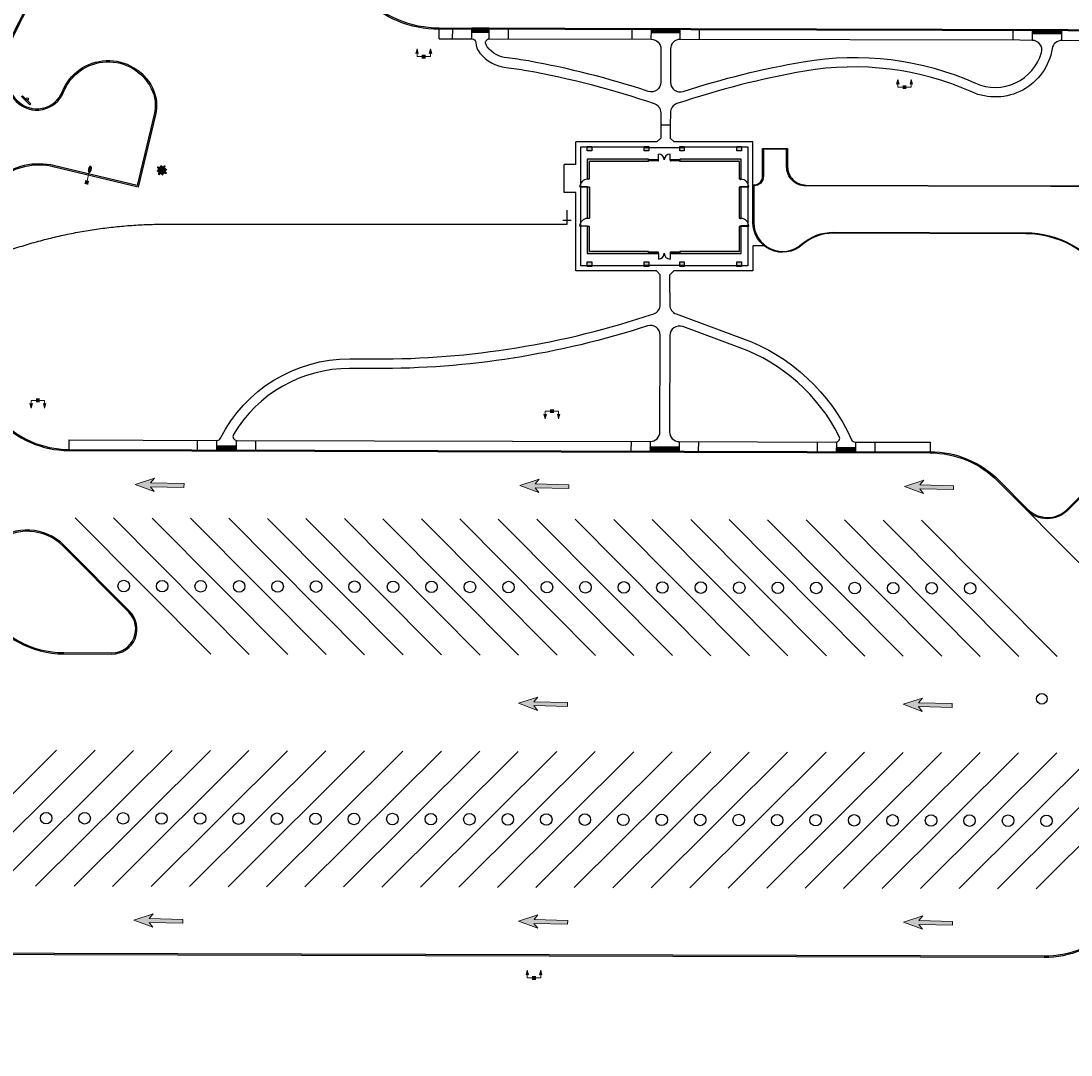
# Model space of a CAD drawing. Header units: feet. Extents: x 130225 to 136325, y 575099 to 575951.
# Tile 3 of 8: x 132804 to 133350, y 575139 to 575676. Entities that reach past the tile are written whole.
import ezdxf
from ezdxf import colors
from ezdxf.entities.mleader import LeaderData, LeaderLine
from ezdxf.math import Vec2, Vec3

# ---------------------------------------------------------------- set-up
doc = ezdxf.new("R2010")
doc.units = ezdxf.units.FT
doc.header["$MEASUREMENT"] = 0
doc.linetypes.add('elec', pattern=[0])
doc.linetypes.add('water', pattern=[0])
for name, color, linetype in [('BD_P_Building', 4, 'Continuous'), ('LT_P_Luminaires', 2, 'Continuous'), ('PM_P_Cells', 7, 'Continuous'), ('PM_P_Parking_Lot_Stall', 7, 'Continuous'), ('PV_P_Curb', 120, 'Continuous'), ('PV_P_EOP', 7, 'Continuous'), ('PV_P_Walk', 231, 'Continuous'), ('SG_P_Text', 7, 'Continuous'), ('SH_Text', 7, 'Continuous'), ('SN_P_Signs', 120, 'Continuous'), ('UT_P_Electric', 1, 'elec'), ('UT_P_Misc_Cells', 7, 'Continuous'), ('UT_P_Water', 133, 'water')]:
    doc.layers.add(name, color=color, linetype=linetype)
doc.styles.add('CBUS', font='font31.shx', dxfattribs={"height": 0.1})

# ---------------------------------------------------------------- blocks, each defined once
blk = doc.blocks.new('Dim1')
h = blk.add_hatch(color=4)
h.dxf.hatch_style = 1
h.paths.add_polyline_path([(0, 0), (-1, -0.2), (-1, 0.2)])
at = {"color": 4}
blk.add_lwpolyline([(0, 0), (-1, -0.2), (-1, 0.2), (0, 0)], dxfattribs=at)
blk = doc.blocks.new('ITS Pole')
at = {"layer": 'UT_P_Misc_Cells', "linetype": 'Continuous', "lineweight": 0}
h = blk.add_hatch(color=256, dxfattribs=at)
edge = h.paths.add_edge_path()
edge.add_ellipse((-1.82, 1.38), major_axis=(-0.659, 0.472), ratio=0.823989, start_angle=0, end_angle=360, ccw=False)
h = blk.add_hatch(color=256, dxfattribs=at)
edge = h.paths.add_edge_path()
edge.add_ellipse((1.29, 1.89), major_axis=(0.472, 0.659), ratio=0.823989, start_angle=0, end_angle=360)
h = blk.add_hatch(color=256, dxfattribs=at)
edge = h.paths.add_edge_path()
edge.add_ellipse((-1.38, -1.82), major_axis=(-0.472, -0.659), ratio=0.823989, start_angle=0, end_angle=360, ccw=False)
h = blk.add_hatch(color=256, dxfattribs=at)
edge = h.paths.add_edge_path()
edge.add_ellipse((1.89, -1.29), major_axis=(0.659, -0.472), ratio=0.823989, start_angle=0, end_angle=360)
at = {"layer": 'UT_P_Misc_Cells', "linetype": 'Continuous', "lineweight": 0, "extrusion": (0, 0, -1)}
blk.add_solid([(0.46, 2.79), (-2.79, 0.46), (2.79, -0.46), (-0.46, -2.79)], dxfattribs=at)
blk = doc.blocks.new('*U890')
h = blk.add_hatch()
h.set_pattern_fill('HEX', color=0)
h.set_pattern_definition([(0, (5.01317, 0), (0, 0.216506), [0.125, -0.25]), (120, (5.01317, 0), (-0.1875, -0.108253), [0.125, -0.25]), (60, (5.13817, 0), (-0.1875, 0.108253), [0.125, -0.25])])
h.paths.add_polyline_path([(0, 0), (9.01, 0), (9.01, 2), (0, 2)])
at = {"color": 0}
blk.add_lwpolyline([(0, 0), (9.01, 0), (9.01, 2), (0, 2)], close=True, dxfattribs=at)
blk = doc.blocks.new('*U891')
h = blk.add_hatch()
h.set_pattern_fill('HEX', color=0)
h.set_pattern_definition([(0, (10.99463, 0), (0, 0.2165064), [0.125, -0.25]), (120, (10.99463, 0), (-0.1875, -0.108253), [0.125, -0.25]), (60, (11.11963, 0), (-0.1875, 0.108253), [0.125, -0.25])])
h.paths.add_polyline_path([(0, 0), (14.99, 0), (14.99, 2), (0, 2)])
at = {"color": 0}
blk.add_lwpolyline([(0, 0), (14.99, 0), (14.99, 2), (0, 2)], close=True, dxfattribs=at)
blk = doc.blocks.new('*U892')
h = blk.add_hatch()
h.set_pattern_fill('HEX', color=0)
h.set_pattern_definition([(0, (11.27072, 0), (0, 0.2165064), [0.125, -0.25]), (120, (11.27072, 0), (-0.1875, -0.108253), [0.125, -0.25]), (60, (11.39572, 0), (-0.1875, 0.108253), [0.125, -0.25])])
h.paths.add_polyline_path([(0, 0), (15.27, 0), (15.27, 2), (0, 2)])
at = {"color": 0}
blk.add_lwpolyline([(0, 0), (15.27, 0), (15.27, 2), (0, 2)], close=True, dxfattribs=at)
blk = doc.blocks.new('*U893')
h = blk.add_hatch()
h.set_pattern_fill('HEX', color=0)
h.set_pattern_definition([(0, (6.1972, 0), (0, 0.216506), [0.125, -0.25]), (120, (6.1972, 0), (-0.1875, -0.108253), [0.125, -0.25]), (60, (6.3222, 0), (-0.1875, 0.108253), [0.125, -0.25])])
h.paths.add_polyline_path([(0, 0), (10.2, 0), (10.2, 2), (0, 2)])
at = {"color": 0}
blk.add_lwpolyline([(0, 0), (10.2, 0), (10.2, 2), (0, 2)], close=True, dxfattribs=at)
blk = doc.blocks.new('*U894')
h = blk.add_hatch()
h.set_pattern_fill('HEX', color=0)
h.set_pattern_definition([(0, (10.99995, 0), (0, 0.2165064), [0.125, -0.25]), (120, (10.99995, 0), (-0.1875, -0.108253), [0.125, -0.25]), (60, (11.12495, 0), (-0.1875, 0.108253), [0.125, -0.25])])
h.paths.add_polyline_path([(0, 0), (15, 0), (15, 2), (0, 2)])
at = {"color": 0}
blk.add_lwpolyline([(0, 0), (15, 0), (15, 2), (0, 2)], close=True, dxfattribs=at)
blk = doc.blocks.new('*U900')
h = blk.add_hatch()
h.set_pattern_fill('HEX', color=0)
h.set_pattern_definition([(0, (5.96185, 0), (0, 0.216506), [0.125, -0.25]), (120, (5.96185, 0), (-0.1875, -0.108253), [0.125, -0.25]), (60, (6.08685, 0), (-0.1875, 0.108253), [0.125, -0.25])])
h.paths.add_polyline_path([(0, 0), (9.96, 0), (9.96, 2), (0, 2)])
at = {"color": 0}
blk.add_lwpolyline([(0, 0), (9.96, 0), (9.96, 2), (0, 2)], close=True, dxfattribs=at)
blk = doc.blocks.new('HMAP')
at = {"layer": 'LT_P_Luminaires', "linetype": 'Continuous', "lineweight": 0, "true_color": 0xe0e000, "extrusion": (0, 0, -1)}
for points in [[(0.175, 0.2), (0.143, 0.08, -0.310881), (0.207, 0.08)], [(-0.175, 0.2), (-0.207, 0.08, -0.310881), (-0.143, 0.08)]]:
    blk.add_hatch(color=52, dxfattribs=at).paths.add_polyline_path(points)
at = {"layer": 'LT_P_Luminaires', "color": 52, "linetype": 'Continuous', "lineweight": 13, "true_color": 0xe0e000}
for p, q in [((-0.175, 0), (-0.175, 0.09)), ((-0.175, 0), (-0.05, 0)), ((0.05, 0), (0.175, 0)), ((0.175, 0), (0.175, 0.09))]:
    blk.add_line(p, q, dxfattribs=at)
at = {"layer": 'LT_P_Luminaires', "color": 52, "linetype": 'Continuous', "lineweight": 0, "true_color": 0xe0e000, "flags": 128}
for points in [[(-0.175, 0.2), (-0.143, 0.08, 0.310881), (-0.207, 0.08)], [(0.175, 0.2), (0.207, 0.08, 0.310881), (0.143, 0.08)]]:
    blk.add_lwpolyline(points, format="xyb", close=True, dxfattribs=at)
at = {"layer": 'LT_P_Luminaires', "color": 7, "linetype": 'Continuous', "lineweight": 0, "extrusion": (0, 0, -1)}
blk.add_solid([(0.05, 0.05), (-0.05, 0.05), (0.05, -0.05), (-0.05, -0.05)], dxfattribs=at)
blk = doc.blocks.new('CGMP')
at = {"layer": 'LT_P_Luminaires', "linetype": 'Continuous', "lineweight": 0, "true_color": 0xe0e000}
h = blk.add_hatch(color=52, dxfattribs=at)
edge = h.paths.add_edge_path()
edge.add_ellipse((0.35, 0), major_axis=(0.1, 0), ratio=0.5, start_angle=0, end_angle=360)
at = {"layer": 'LT_P_Luminaires', "color": 52, "linetype": 'Continuous', "lineweight": 13, "true_color": 0xe0e000}
blk.add_line((0, 0), (0.25, 0), dxfattribs=at)
at = {"layer": 'LT_P_Luminaires', "color": 7, "linetype": 'Continuous', "lineweight": 0, "extrusion": (0, 0, -1)}
blk.add_solid([(0.05, 0.05), (-0.05, 0.05), (0.05, -0.05), (-0.05, -0.05)], dxfattribs=at)
blk = doc.blocks.new('*U904')
h = blk.add_hatch(color=0)
h.dxf.hatch_style = 1
h.paths.add_polyline_path([(12.73, -0.81), (12.76, 0.19), (4.01, 0.4), (5.04, 1.62), (0, 0), (4.96, -1.86), (3.99, -0.6)])
at = {"color": 0, "linetype": 'Continuous', "lineweight": 0, "flags": 128}
blk.add_lwpolyline([(12.73, -0.81), (12.76, 0.19), (4.01, 0.4), (5.04, 1.62), (0, 0), (4.96, -1.86), (3.99, -0.6)], close=True, dxfattribs=at)
blk = doc.blocks.new('*U910')
at = {"color": 0}
blk.add_lwpolyline([(0.074, -0.032), (-0.076, -0.029), (-0.075, -0.013), (0.075, -0.016)], close=True, dxfattribs=at)
blk.add_ellipse((0, 0), major_axis=(0.0122, -0.0087), ratio=1, start_param=0.600292, end_param=6.883477, dxfattribs=at)

msp = doc.modelspace()

# ---------------------------------------------------------------- hatches: boundary and pattern name
at = {"layer": 'BD_P_Building'}
h = msp.add_hatch(color=256, dxfattribs=at)
h.dxf.hatch_style = 1
h.paths.add_polyline_path([(133130.04, 575556.1), (133099.29, 575556.1), (133099.29, 575569.13), (133098.19, 575569.13), (133098.19, 575555), (133130.04, 575555)])
h.paths.add_polyline_path([(133178.23, 575569.13), (133177.12, 575569.13), (133177.12, 575556.1), (133146.37, 575556.1), (133146.37, 575555), (133178.23, 575555)])
h.paths.add_polyline_path([(133178.23, 575589.47), (133177.08, 575589.47), (133177.08, 575573.47), (133177.12, 575573.47), (133178.23, 575573.47)])
h.paths.add_polyline_path([(133178.23, 575604.04), (133146.37, 575604.04), (133146.37, 575602.89), (133177.08, 575602.89), (133177.08, 575593.8), (133178.23, 575593.8)])
h.paths.add_polyline_path([(133130.04, 575604.04), (133098.19, 575604.04), (133098.19, 575593.8), (133099.33, 575593.8), (133099.33, 575602.89), (133130.04, 575602.89)])
h.paths.add_polyline_path([(133100.46, 575610.43), (133098.12, 575610.43), (133098.12, 575608.35), (133100.46, 575608.35)])
h.paths.add_polyline_path([(133100.46, 575610.68), (133098.12, 575610.68), (133098.12, 575610.43), (133100.46, 575610.43)])
h.paths.add_polyline_path([(133130.16, 575610.68), (133127.83, 575610.68), (133127.83, 575610.04), (133130.16, 575610.04)])
h.paths.add_polyline_path([(133130.16, 575610.04), (133127.83, 575610.04), (133127.83, 575608.35), (133130.16, 575608.35)])
h.paths.add_polyline_path([(133148.62, 575610.68), (133146.29, 575610.68), (133146.29, 575610.04), (133148.62, 575610.04)])
h.paths.add_polyline_path([(133148.62, 575610.04), (133146.29, 575610.04), (133146.29, 575608.35), (133148.62, 575608.35)])
h.paths.add_polyline_path([(133178.29, 575610.68), (133175.95, 575610.68), (133175.95, 575610.43), (133178.29, 575610.43)])
h.paths.add_polyline_path([(133178.29, 575610.43), (133175.95, 575610.43), (133175.95, 575608.35), (133178.29, 575608.35)])
h.paths.add_polyline_path([(133178.29, 575550.69), (133175.95, 575550.69), (133175.95, 575548.6), (133178.29, 575548.6)])
h.paths.add_polyline_path([(133178.29, 575548.6), (133175.95, 575548.6), (133175.95, 575548.35), (133178.29, 575548.35)])
h.paths.add_polyline_path([(133148.62, 575549), (133146.29, 575549), (133146.29, 575548.35), (133148.62, 575548.35)])
h.paths.add_polyline_path([(133148.62, 575550.69), (133146.29, 575550.69), (133146.29, 575549), (133148.62, 575549)])
h.paths.add_polyline_path([(133130.12, 575549), (133127.79, 575549), (133127.79, 575548.35), (133130.12, 575548.35)])
h.paths.add_polyline_path([(133130.12, 575550.69), (133127.79, 575550.69), (133127.79, 575549), (133130.12, 575549)])
h.paths.add_polyline_path([(133100.46, 575548.6), (133098.12, 575548.6), (133098.12, 575548.35), (133100.46, 575548.35)])
h.paths.add_polyline_path([(133100.46, 575550.69), (133098.12, 575550.69), (133098.12, 575548.6), (133100.46, 575548.6)])
h = msp.add_hatch(color=256, dxfattribs=at)
h.dxf.hatch_style = 1
h.paths.add_polyline_path([(133099.33, 575589.47), (133098.19, 575589.47), (133098.19, 575573.47), (133099.33, 575573.47)])

# ---------------------------------------------------------------- linework, layer by layer
for p, q in [((133136.35, 575621.86), (133141.35, 575621.85)), ((133136.35, 575621.86), (133136.35, 575615.04)), ((133141.35, 575621.85), (133141.35, 575615.04)), ((133092.19, 575601.31), (133092.19, 575613.04)), ((133134.35, 575613.04), (133092.19, 575613.04)), ((133134.35, 575613.04), (133136.35, 575615.04)), ((133141.35, 575615.04), (133143.35, 575613.04)), ((133184.23, 575613.04), (133143.35, 575613.04)), ((133184.23, 575590.76), (133184.23, 575613.04)), ((133094.79, 575548.6), (133094.79, 575610.43)), ((133094.79, 575610.43), (133127.5, 575610.43)), ((133098.12, 575610.68), (133100.46, 575610.68)), ((133098.12, 575608.35), (133098.12, 575610.68)), ((133100.46, 575608.35), (133098.12, 575608.35)), ((133100.46, 575610.68), (133100.46, 575608.35)), ((133127.5, 575610.43), (133127.5, 575610.04)), ((133148.75, 575610.04), (133127.5, 575610.04)), ((133127.83, 575610.68), (133130.16, 575610.68)), ((133127.83, 575608.35), (133127.83, 575610.68)), ((133130.16, 575608.35), (133127.83, 575608.35)), ((133130.16, 575610.68), (133130.16, 575608.35)), ((133135.21, 575603.83), (133135.21, 575606.75)), ((133141.21, 575603.83), (133141.21, 575606.75)), ((133146.29, 575610.68), (133148.62, 575610.68)), ((133146.29, 575608.35), (133146.29, 575610.68)), ((133148.62, 575608.35), (133146.29, 575608.35)), ((133148.62, 575610.68), (133148.62, 575608.35)), ((133148.75, 575610.43), (133181.62, 575610.43)), ((133148.75, 575610.43), (133148.75, 575610.04)), ((133175.95, 575610.68), (133178.29, 575610.68)), ((133175.95, 575608.35), (133175.95, 575610.68)), ((133178.29, 575608.35), (133175.95, 575608.35)), ((133178.29, 575610.68), (133178.29, 575608.35)), ((133181.62, 575610.43), (133181.62, 575548.6)), ((133086.19, 575586.81), (133086.19, 575601.31)), ((133092.19, 575601.31), (133086.19, 575601.31)), ((133130.04, 575604.04), (133098.19, 575604.04)), ((133098.19, 575604.04), (133098.19, 575593.8)), ((133099.33, 575593.8), (133099.33, 575602.89)), ((133130.04, 575602.89), (133099.33, 575602.89)), ((133130.04, 575602.89), (133130.04, 575604.04)), ((133130.21, 575603.83), (133135.04, 575603.83)), ((133135.04, 575603.75), (133130.21, 575603.75)), ((133130.21, 575603.75), (133130.21, 575603.66)), ((133130.21, 575603.66), (133135.04, 575603.66)), ((133135.04, 575603.21), (133130.21, 575603.21)), ((133135.04, 575603.66), (133135.04, 575603.75)), ((133141.37, 575603.83), (133146.21, 575603.83)), ((133146.21, 575603.75), (133141.37, 575603.75)), ((133141.37, 575603.75), (133141.37, 575603.66)), ((133141.37, 575603.66), (133146.21, 575603.66)), ((133146.21, 575603.21), (133141.37, 575603.21)), ((133146.37, 575603.83), (133146.21, 575603.83)), ((133146.21, 575603.83), (133146.21, 575603.21)), ((133146.21, 575603.66), (133146.21, 575603.75)), ((133146.21, 575603.21), (133146.37, 575603.21)), ((133178.23, 575604.04), (133146.37, 575604.04)), ((133146.37, 575602.89), (133146.37, 575604.04)), ((133146.37, 575603.21), (133146.37, 575603.83)), ((133177.08, 575602.89), (133146.37, 575602.89)), ((133177.08, 575602.89), (133177.08, 575593.8)), ((133178.23, 575593.8), (133178.23, 575604.04)), ((133098.19, 575593.8), (133099.33, 575593.8)), ((133098.27, 575593.63), (133098.27, 575593.8)), ((133098.43, 575593.63), (133098.27, 575593.63)), ((133098.43, 575593.58), (133098.43, 575593.63)), ((133098.59, 575593.58), (133098.43, 575593.58)), ((133098.59, 575593.63), (133098.59, 575593.58)), ((133098.75, 575593.63), (133098.59, 575593.63)), ((133098.75, 575593.8), (133098.75, 575593.63)), ((133177.08, 575593.8), (133178.23, 575593.8)), ((133177.66, 575593.8), (133177.66, 575593.63)), ((133177.66, 575593.63), (133177.82, 575593.63)), ((133177.82, 575593.63), (133177.82, 575593.58)), ((133177.82, 575593.58), (133177.98, 575593.58)), ((133177.98, 575593.58), (133177.98, 575593.63)), ((133177.98, 575593.63), (133178.14, 575593.63)), ((133178.14, 575593.63), (133178.14, 575593.8)), ((133092.19, 575586.81), (133086.19, 575586.81)), ((133092.19, 575546), (133092.19, 575586.81)), ((133094.27, 575589.78), (133098.27, 575589.78)), ((133094.27, 575589.63), (133094.27, 575589.78)), ((133098.27, 575589.63), (133094.27, 575589.63)), ((133099.33, 575589.47), (133098.19, 575589.47)), ((133098.19, 575589.47), (133098.19, 575573.47)), ((133098.27, 575589.78), (133098.27, 575589.63)), ((133098.27, 575589.47), (133098.27, 575589.63)), ((133098.27, 575589.63), (133098.43, 575589.63)), ((133098.43, 575589.69), (133098.59, 575589.69)), ((133098.43, 575589.63), (133098.43, 575589.69)), ((133098.59, 575589.69), (133098.59, 575589.63)), ((133098.59, 575589.63), (133098.75, 575589.63)), ((133098.75, 575589.63), (133098.75, 575589.47)), ((133099.29, 575589.47), (133099.33, 575589.47)), ((133099.33, 575589.47), (133099.33, 575573.47)), ((133178.23, 575589.47), (133177.08, 575589.47)), ((133177.08, 575589.47), (133177.08, 575573.47)), ((133177.82, 575589.63), (133177.66, 575589.63)), ((133177.66, 575589.63), (133177.66, 575589.47)), ((133177.98, 575589.69), (133177.82, 575589.69)), ((133177.82, 575589.69), (133177.82, 575589.63)), ((133177.98, 575589.63), (133177.98, 575589.69)), ((133178.14, 575589.63), (133177.98, 575589.63)), ((133182.14, 575589.78), (133178.14, 575589.78)), ((133178.14, 575589.78), (133178.14, 575589.63)), ((133178.14, 575589.63), (133182.14, 575589.63)), ((133178.14, 575589.47), (133178.14, 575589.63)), ((133178.23, 575573.47), (133178.23, 575589.47)), ((133182.14, 575589.63), (133182.14, 575589.78)), ((133094.27, 575569.45), (133098.27, 575569.45)), ((133094.27, 575569.3), (133094.27, 575569.45)), ((133098.27, 575569.3), (133094.27, 575569.3)), ((133098.19, 575573.47), (133099.33, 575573.47)), ((133099.29, 575569.13), (133098.19, 575569.13)), ((133098.19, 575569.13), (133098.19, 575555)), ((133098.27, 575573.3), (133098.27, 575573.47)), ((133098.43, 575573.3), (133098.27, 575573.3)), ((133098.27, 575569.45), (133098.27, 575569.3)), ((133098.27, 575569.13), (133098.27, 575569.3)), ((133098.27, 575569.3), (133098.43, 575569.3)), ((133098.43, 575573.25), (133098.43, 575573.3)), ((133098.59, 575573.25), (133098.43, 575573.25)), ((133098.43, 575569.35), (133098.59, 575569.35)), ((133098.43, 575569.3), (133098.43, 575569.35)), ((133098.59, 575573.3), (133098.59, 575573.25)), ((133098.75, 575573.3), (133098.59, 575573.3)), ((133098.59, 575569.35), (133098.59, 575569.3)), ((133098.59, 575569.3), (133098.75, 575569.3)), ((133098.75, 575573.47), (133098.75, 575573.3)), ((133098.75, 575569.3), (133098.75, 575569.13)), ((133099.29, 575556.1), (133099.29, 575569.13)), ((133177.08, 575573.47), (133178.23, 575573.47)), ((133177.12, 575573.47), (133177.08, 575573.47)), ((133177.12, 575569.13), (133177.12, 575556.1)), ((133178.23, 575569.13), (133177.12, 575569.13)), ((133177.66, 575573.47), (133177.66, 575573.3)), ((133177.66, 575573.3), (133177.82, 575573.3)), ((133177.82, 575569.3), (133177.66, 575569.3)), ((133177.66, 575569.3), (133177.66, 575569.13)), ((133177.82, 575573.3), (133177.82, 575573.25)), ((133177.82, 575573.25), (133177.98, 575573.25)), ((133177.98, 575569.35), (133177.82, 575569.35)), ((133177.82, 575569.35), (133177.82, 575569.3)), ((133177.98, 575573.25), (133177.98, 575573.3)), ((133177.98, 575573.3), (133178.14, 575573.3)), ((133177.98, 575569.3), (133177.98, 575569.35)), ((133178.14, 575569.3), (133177.98, 575569.3)), ((133178.14, 575573.3), (133178.14, 575573.47)), ((133182.14, 575569.45), (133178.14, 575569.45)), ((133178.14, 575569.45), (133178.14, 575569.3)), ((133178.14, 575569.3), (133182.14, 575569.3)), ((133178.14, 575569.13), (133178.14, 575569.3)), ((133178.23, 575555), (133178.23, 575569.13)), ((133182.14, 575569.3), (133182.14, 575569.45)), ((133190.15, 575559), (133184.23, 575559)), ((133184.23, 575559), (133184.23, 575546)), ((133098.19, 575555), (133130.04, 575555)), ((133130.04, 575556.1), (133099.29, 575556.1)), ((133130.04, 575555), (133130.04, 575556.1)), ((133135.02, 575555.73), (133130.21, 575555.73)), ((133135.02, 575555.27), (133130.21, 575555.27)), ((133130.21, 575555.27), (133130.21, 575555.19)), ((133130.21, 575555.19), (133135.02, 575555.19)), ((133130.21, 575555.1), (133135.02, 575555.1)), ((133135.02, 575555.19), (133135.02, 575555.27)), ((133135.19, 575555.1), (133135.19, 575552.19)), ((133141.19, 575555.1), (133141.19, 575552.19)), ((133146.21, 575555.73), (133141.36, 575555.73)), ((133146.21, 575555.27), (133141.36, 575555.27)), ((133141.36, 575555.27), (133141.36, 575555.19)), ((133141.36, 575555.19), (133146.21, 575555.19)), ((133141.36, 575555.1), (133146.21, 575555.1)), ((133146.21, 575555.73), (133146.21, 575555.1)), ((133146.37, 575555.73), (133146.21, 575555.73)), ((133146.21, 575555.19), (133146.21, 575555.27)), ((133146.21, 575555.1), (133146.37, 575555.1)), ((133177.12, 575556.1), (133146.37, 575556.1)), ((133146.37, 575556.1), (133146.37, 575555)), ((133146.37, 575555), (133178.23, 575555)), ((133172.04, 575556.1), (133172.12, 575556.1)), ((133127.5, 575548.6), (133094.79, 575548.6)), ((133098.12, 575550.69), (133100.46, 575550.69)), ((133098.12, 575548.35), (133098.12, 575550.69)), ((133100.46, 575548.35), (133098.12, 575548.35)), ((133100.46, 575550.69), (133100.46, 575548.35)), ((133127.5, 575549), (133148.75, 575549)), ((133127.5, 575549), (133127.5, 575548.6)), ((133127.79, 575550.69), (133130.12, 575550.69)), ((133127.79, 575548.35), (133127.79, 575550.69)), ((133130.12, 575548.35), (133127.79, 575548.35)), ((133130.12, 575550.69), (133130.12, 575548.35)), ((133146.29, 575550.69), (133148.62, 575550.69)), ((133146.29, 575548.35), (133146.29, 575550.69)), ((133148.62, 575548.35), (133146.29, 575548.35)), ((133148.62, 575550.69), (133148.62, 575548.35)), ((133148.75, 575548.6), (133148.75, 575549)), ((133181.62, 575548.6), (133148.75, 575548.6)), ((133175.95, 575550.69), (133178.29, 575550.69)), ((133175.95, 575548.35), (133175.95, 575550.69)), ((133178.29, 575548.35), (133175.95, 575548.35)), ((133178.29, 575550.69), (133178.29, 575548.35)), ((133134.12, 575546), (133092.19, 575546)), ((133134.12, 575546), (133136.12, 575544)), ((133136.12, 575534.83), (133136.12, 575544)), ((133141.12, 575544), (133143.12, 575546)), ((133141.12, 575534.85), (133141.12, 575544)), ((133184.23, 575546), (133143.12, 575546))]:
    msp.add_line(p, q, dxfattribs=at)
at = {"layer": 'BD_P_Building', "extrusion": (0, 0, -1)}
for p, q in [((133130.04, 575603.83), (133130.04, 575603.21)), ((133130.21, 575603.83), (133130.04, 575603.83)), ((133130.04, 575603.21), (133130.21, 575603.21)), ((133130.21, 575603.21), (133130.21, 575603.83)), ((133135.04, 575603.83), (133135.04, 575603.21)), ((133135.21, 575603.83), (133135.04, 575603.83)), ((133135.04, 575603.21), (133135.21, 575603.21)), ((133135.21, 575603.21), (133135.21, 575603.83)), ((133141.21, 575603.83), (133141.21, 575603.21)), ((133141.37, 575603.83), (133141.21, 575603.83)), ((133141.21, 575603.21), (133141.37, 575603.21)), ((133141.37, 575603.21), (133141.37, 575603.83)), ((133130.21, 575555.73), (133130.04, 575555.73)), ((133130.04, 575555.1), (133130.21, 575555.1)), ((133130.21, 575555.1), (133130.21, 575555.73)), ((133135.19, 575555.73), (133135.02, 575555.73)), ((133135.02, 575555.73), (133135.02, 575555.1)), ((133135.02, 575555.1), (133135.19, 575555.1)), ((133135.19, 575555.1), (133135.19, 575555.73)), ((133141.36, 575555.73), (133141.19, 575555.73)), ((133141.19, 575555.73), (133141.19, 575555.1)), ((133141.19, 575555.1), (133141.36, 575555.1)), ((133141.36, 575555.1), (133141.36, 575555.73))]:
    msp.add_line(p, q, dxfattribs=at)
at = {"layer": 'BD_P_Building'}
for centre, radius, start, end in [((133135.21, 575603.75), 3, 0, 90), ((133141.21, 575603.75), 3, 90, 180), ((133098.27, 575589.63), 4, 90, 180), ((133178.14, 575589.63), 4, 0, 90), ((133098.27, 575569.3), 4, 90, 180), ((133178.14, 575569.3), 4, 0, 90), ((133135.19, 575555.19), 3, 270, 0), ((133141.19, 575555.19), 3, 180, 270)]:
    msp.add_arc(centre, radius, start, end, dxfattribs=at)
at = {"layer": 'Defpoints'}
for centre in [(132857.21, 575382.26), (132877.21, 575382.2), (132897.21, 575382.15), (132917.21, 575382.09), (132937.2, 575382.04), (132957.2, 575381.99), (132977.2, 575381.93), (132997.2, 575381.88), (133017.2, 575381.83), (133037.2, 575381.77), (133057.2, 575381.72), (133077.2, 575381.66), (133097.2, 575381.61), (133117.2, 575381.56), (133137.2, 575381.5), (133157.2, 575381.45), (133177.2, 575381.39), (133197.2, 575381.34), (133217.2, 575381.29), (133237.2, 575381.23), (133257.2, 575381.18), (133277.2, 575381.13), (133297.2, 575381.07), (132816.88, 575261.65), (132836.88, 575261.6), (132856.88, 575261.55), (132876.88, 575261.49), (132896.88, 575261.44), (132916.88, 575261.38), (132936.88, 575261.33), (132956.88, 575261.28), (132976.88, 575261.22), (132996.88, 575261.17), (133016.88, 575261.11), (133036.88, 575261.06), (133056.88, 575261.01), (133076.88, 575260.95), (133096.88, 575260.9), (133116.88, 575260.85), (133136.88, 575260.79), (133156.88, 575260.74), (133176.88, 575260.68), (133196.88, 575260.63), (133216.88, 575260.58), (133236.88, 575260.52), (133256.88, 575260.47), (133276.88, 575260.41), (133296.88, 575260.36), (133316.88, 575260.31), (133336.88, 575260.25)]:
    msp.add_circle(centre, 3, dxfattribs=at)
at = {"layer": 'PM_P_Parking_Lot_Stall', "flags": 128}
for points in [[(132831.95, 575417.68), (132902.47, 575346.78)], [(132851.95, 575417.63), (132922.47, 575346.72)], [(132871.95, 575417.57), (132942.47, 575346.67)], [(132891.95, 575417.52), (132962.47, 575346.62)], [(132911.94, 575417.46), (132982.46, 575346.56)], [(132931.94, 575417.41), (133002.46, 575346.51)], [(132951.94, 575417.36), (133022.46, 575346.46)], [(132971.94, 575417.3), (133042.46, 575346.4)], [(132991.94, 575417.25), (133062.46, 575346.35)], [(133011.94, 575417.19), (133082.46, 575346.29)], [(133031.94, 575417.14), (133102.46, 575346.24)], [(133051.94, 575417.09), (133122.46, 575346.19)], [(133071.94, 575417.03), (133142.46, 575346.13)], [(133091.94, 575416.98), (133162.46, 575346.08)], [(133111.94, 575416.93), (133182.46, 575346.02)], [(133131.94, 575416.87), (133202.46, 575345.97)], [(133151.94, 575416.82), (133222.46, 575345.92)], [(133171.94, 575416.76), (133242.46, 575345.86)], [(133191.94, 575416.71), (133262.46, 575345.81)], [(133211.94, 575416.66), (133282.46, 575345.76)], [(133231.94, 575416.6), (133302.46, 575345.7)], [(133251.94, 575416.55), (133322.46, 575345.65)], [(133271.94, 575416.49), (133342.46, 575345.59)], [(132822.33, 575296.99), (132751.43, 575226.47)], [(132842.33, 575296.94), (132771.43, 575226.42)], [(132862.33, 575296.89), (132791.43, 575226.37)], [(132882.33, 575296.83), (132811.43, 575226.31)], [(132902.33, 575296.78), (132831.43, 575226.26)], [(132922.33, 575296.73), (132851.43, 575226.21)], [(132942.33, 575296.67), (132871.43, 575226.15)], [(132962.33, 575296.62), (132891.43, 575226.1)], [(132982.33, 575296.56), (132911.43, 575226.04)], [(133002.33, 575296.51), (132931.43, 575225.99)], [(133022.33, 575296.46), (132951.43, 575225.94)], [(133042.33, 575296.4), (132971.43, 575225.88)], [(133062.33, 575296.35), (132991.43, 575225.83)], [(133082.33, 575296.29), (133011.43, 575225.77)], [(133102.33, 575296.24), (133031.43, 575225.72)], [(133122.33, 575296.19), (133051.43, 575225.67)], [(133142.33, 575296.13), (133071.43, 575225.61)], [(133162.33, 575296.08), (133091.43, 575225.56)], [(133182.33, 575296.02), (133111.43, 575225.5)], [(133202.33, 575295.97), (133131.43, 575225.45)], [(133222.33, 575295.92), (133151.43, 575225.4)], [(133242.33, 575295.86), (133171.43, 575225.34)], [(133262.33, 575295.81), (133191.43, 575225.29)], [(133282.33, 575295.76), (133211.43, 575225.24)], [(133302.33, 575295.7), (133231.43, 575225.18)], [(133322.33, 575295.65), (133251.43, 575225.13)], [(133342.33, 575295.59), (133271.43, 575225.07)], [(133362.33, 575295.54), (133291.43, 575225.02)], [(133382.33, 575295.49), (133311.43, 575224.97)], [(133402.33, 575295.43), (133331.43, 575224.91)]]:
    msp.add_lwpolyline(points, dxfattribs=at)
at = {"layer": 'PV_P_Curb'}
for points in [[(133021.12, 575671.67, -0.202833), (132981.8, 575687.91), (132922.5, 575747.54, 0.465621), (132847.25, 575741.25), (132820.03, 575702.79, 0.053319), (132796.77, 575661.13, 0.304087), (132801.83, 575634.51, 0.5406), (132825.34, 575639.24, -0.647019), (132872.13, 575641.17, -0.176332), (132873.74, 575627.12), (132864.77, 575589.62), (132821.26, 575600.02, 0.49551), (132778.96, 575565.44, 0.007804), (132779.31, 575558.45, -0.031087), (132779.5, 575505.57, 0.428333), (132828.62, 575453.19, 0.430652)], [(133367.36, 575543, 0.252041), (133326.11, 575565.35), (133226.16, 575565.62, 0.182676), (133209.94, 575559.54, -0.645751), (133184.22, 575571.23), (133184.27, 575590.76, 0.447214), (133189.29, 575595.22), (133189.32, 575609.72), (133202.32, 575609.68), (133202.3, 575600.18, 0.414214), (133211.77, 575590.66), (133339.09, 575590.31), (133373.05, 575590.22, 0.071068)], [(133327.14, 575422.11, 0.406063), (133347.52, 575421.94), (133393.48, 575467.65, -0.01756)], [(133276.33, 575451.98, -0.203221), (133312.12, 575437.21), (133327.14, 575422.11)], [(133543.32, 575308.39), (133497.08, 575308.51, 0.198912), (133462.15, 575294.16), (133448.11, 575280.19), (133371.49, 575203.98, -0.198912), (133335.62, 575189.23), (132627.89, 575191.14, 0.159162), (132598.75, 575181.71), (132597.89, 575181.09)]]:
    msp.add_lwpolyline(points, format="xyb", dxfattribs=at)
for points in [[(133609.55, 575670.09), (133021.12, 575671.67)], [(132828.62, 575453.19), (133276.33, 575451.98)]]:
    msp.add_lwpolyline(points, dxfattribs=at)
msp.add_lwpolyline([(132785.01, 575369.95, 0.252198), (132826.14, 575347.65), (132851.08, 575347.58, 0.668179), (132859.86, 575368.61), (132825.71, 575402.95, 0.90342)], format="xyb", close=True, dxfattribs=at)
at = {"layer": 'PV_P_EOP'}
for points in [[(133021.12, 575672.17, -0.198912), (132982.28, 575688.38), (132922.97, 575748.01, 0.465621), (132846.71, 575741.63), (132819.49, 575703.17, 0.053319), (132796.16, 575661.39, 0.304087), (132801.35, 575634.05, 0.5406), (132825.96, 575638.99, -0.647019), (132871.53, 575640.87, -0.176332), (132873.09, 575627.28), (132864.27, 575590.42), (132821.41, 575600.67, 0.49551), (132778.29, 575565.42, 0.007804), (132778.64, 575558.41, -0.031087), (132778.84, 575505.61, 0.430652), (132828.62, 575452.69)], [(133276.33, 575451.48, -0.198912), (133311.64, 575436.74), (133355.9, 575392.25), (133387.86, 575360.12, 0.197903), (133422.98, 575345.38, 0.199922), (133529.75, 575389.02), (133599.43, 575458.34), (133599.56, 575458.46)], [(133543.33, 575309.05), (133497.08, 575309.18, 0.198912), (133461.68, 575294.63), (133447.64, 575280.67), (133371.02, 575204.45, -0.198912), (133335.62, 575189.9), (132627.89, 575191.81, 0.159162), (132598.36, 575182.25), (132597.5, 575181.63)]]:
    msp.add_lwpolyline(points, format="xyb", dxfattribs=at)
for points in [[(133609.55, 575670.59), (133021.12, 575672.17)], [(132828.62, 575452.69), (133276.33, 575451.48)]]:
    msp.add_lwpolyline(points, dxfattribs=at)
at = {"layer": 'PV_P_EOP', "flags": 128}
for points in [[(133373.05, 575589.72), (133339.09, 575589.81), (133211.77, 575590.16, -0.414214), (133201.8, 575600.18), (133201.82, 575609.18), (133189.82, 575609.22), (133189.79, 575595.22, -0.414214), (133184.77, 575590.23), (133184.72, 575571.23, 0.645751), (133209.61, 575559.91, -0.182676), (133226.17, 575566.12), (133326.11, 575565.85, -0.252041), (133367.78, 575543.27)], [(133347.88, 575421.58), (133347.88, 575421.58, -0.414214), (133326.66, 575421.64)]]:
    msp.add_lwpolyline(points, format="xyb", dxfattribs=at)
msp.add_lwpolyline([(133393.84, 575467.3), (133347.88, 575421.58)], dxfattribs=at)
at = {"layer": 'PV_P_EOP'}
msp.add_lwpolyline([(132784.45, 575369.59, 0.252198), (132826.14, 575346.98), (132851.08, 575346.92, 0.668179), (132860.33, 575369.08), (132826.18, 575403.42, 0.90342)], format="xyb", close=True, dxfattribs=at)
at = {"layer": 'PV_P_Walk'}
for points in [[(133021.11, 575666.67), (133021.12, 575671.67)], [(133028.2, 575666.65), (133028.21, 575671.65)], [(133038.2, 575666.62), (133038.21, 575671.63)], [(133047.21, 575666.6), (133047.22, 575671.6)], [(133057.21, 575666.57), (133057.22, 575671.57)], [(133121.47, 575666.4), (133121.48, 575671.4)], [(133131.47, 575666.37), (133131.48, 575671.37)], [(133146.47, 575666.33), (133146.48, 575671.33)], [(133156.47, 575666.31), (133156.48, 575671.31)], [(133319.61, 575665.87), (133319.62, 575670.87)], [(133329.61, 575665.84), (133329.62, 575670.84)], [(133344.88, 575665.8), (133344.9, 575670.8)], [(132828.63, 575458.19), (132828.62, 575453.19)], [(132895.47, 575458.01), (132895.45, 575453.01)], [(132905.47, 575457.98), (132905.45, 575452.98)], [(132915.66, 575457.95), (132915.65, 575452.95)], [(132925.66, 575457.93), (132925.65, 575452.93)], [(133120.91, 575457.4), (133120.9, 575452.4)], [(133130.91, 575457.37), (133130.9, 575452.37)], [(133145.91, 575457.33), (133145.9, 575452.33)], [(133155.91, 575457.31), (133155.89, 575452.31)], [(133217.66, 575457.14), (133217.64, 575452.14)], [(133227.66, 575457.11), (133227.64, 575452.11)], [(133237.62, 575457.09), (133237.61, 575452.09)], [(133247.62, 575457.06), (133247.61, 575452.06)], [(133276.34, 575456.98), (133276.33, 575451.98)]]:
    msp.add_lwpolyline(points, dxfattribs=at)
for points in [[(133021.11, 575666.67), (133038.22, 575666.62, -0.394236), (133040.21, 575664.76, 0.151479), (133042.33, 575659.23, 0.202224), (133055.94, 575651.72, -0.018044), (133066.65, 575650.19, -0.038126), (133132.99, 575632.99, -0.32131), (133136.37, 575628.25), (133136.35, 575621.86)], [(133609.54, 575665.09), (133344.81, 575665.8, 0.368716), (133339.86, 575661.6, -0.492355), (133298.02, 575639, 0.149053), (133211.2, 575649.8, 0.038126), (133144.77, 575632.96, 0.32131), (133141.37, 575628.23), (133141.35, 575621.85)], [(133322.95, 575665.86, 0.000005), (133322.95, 575665.86), (133146.47, 575666.33, 0.414214), (133141.46, 575661.35), (133141.41, 575644.04, 0.510164), (133147.95, 575639.27, -0.035361), (133210.34, 575654.73, -0.149053), (133300.06, 575643.56, 0.455375), (133334.26, 575659.45, 0.498375), (133329.47, 575665.84), (133322.95, 575665.86)], [(132828.63, 575458.19), (132905.72, 575457.98, 0.283826), (132907.51, 575459.08, -0.283826), (132974.67, 575500.3), (132987.99, 575500.26, 0.081991), (133132.69, 575523.75, 0.32131), (133136.1, 575528.47), (133136.12, 575534.86)], [(133141.12, 575534.85), (133141.1, 575528.35, 0.315299), (133144.38, 575523.64), (133178.9, 575510.97, -0.201334), (133235.58, 575458.26, 0.294001), (133237.39, 575457.09), (133276.34, 575456.98)], [(132914.24, 575460.97, 0.580191), (132915.96, 575457.95), (133130.91, 575457.37, 0.414214), (133135.92, 575462.36), (133136.05, 575510.23), (133136.06, 575512.66, 0.510164), (133129.52, 575517.43, -0.079211), (132987.98, 575495.26), (132974.65, 575495.3, 0.26567), (132914.24, 575460.97)], [(133141.06, 575512.89), (133140.92, 575462.35, 0.414214), (133145.91, 575457.33), (133227.4, 575457.11, 0.560119), (133229.19, 575460.02, 0.189783), (133177.18, 575506.28), (133147.78, 575517.07, 0.520567), (133141.06, 575512.39)]]:
    msp.add_lwpolyline(points, format="xyb", dxfattribs=at)
msp.add_lwpolyline([(133136.46, 575661.36), (133136.41, 575644.06, -0.510164), (133129.84, 575639.32, 0.035361), (133067.54, 575655.11, 0.018044), (133056.47, 575656.69, -0.202224), (133046.26, 575662.32, -0.098298), (133045.38, 575664.06, -0.498222), (133047.31, 575666.6), (133131.47, 575666.37, -0.414214)], format="xyb", close=True, dxfattribs=at)
at = {"layer": 'UT_P_Electric', "flags": 128}
msp.add_lwpolyline([(132354.21, 575218.25), (132393.45, 575222.61), (132413.07, 575224.79), (132422.88, 575225.87), (132423.49, 575225.94), (132423.8, 575225.98), (132423.95, 575225.99), (132424.03, 575226), (132424.05, 575226), (132424.06, 575226), (132424.06, 575226.01), (132424.09, 575226.01), (132424.52, 575226.06), (132424.94, 575226.11), (132425.37, 575226.17), (132425.8, 575226.23), (132426.23, 575226.29), (132426.66, 575226.36), (132427.08, 575226.44), (132427.51, 575226.51), (132427.94, 575226.59), (132428.37, 575226.68), (132428.8, 575226.76), (132429.22, 575226.85), (132429.65, 575226.95), (132430.08, 575227.05), (132430.5, 575227.15), (132430.93, 575227.26), (132431.35, 575227.37), (132431.78, 575227.48), (132432.2, 575227.6), (132432.62, 575227.72), (132433.04, 575227.85), (132433.46, 575227.98), (132433.88, 575228.11), (132434.3, 575228.25), (132434.72, 575228.39), (132435.14, 575228.54), (132435.56, 575228.69), (132435.97, 575228.84), (132436.38, 575228.99), (132436.8, 575229.15), (132437.21, 575229.32), (132437.62, 575229.48), (132438.03, 575229.65), (132438.43, 575229.83), (132438.84, 575230.01), (132439.24, 575230.19), (132439.65, 575230.37), (132440.05, 575230.56), (132440.45, 575230.76), (132440.84, 575230.95), (132441.24, 575231.15), (132441.63, 575231.35), (132442.03, 575231.56), (132442.42, 575231.77), (132442.81, 575231.98), (132443.19, 575232.2), (132443.58, 575232.42), (132443.96, 575232.64), (132444.34, 575232.87), (132444.72, 575233.1), (132445.09, 575233.33), (132445.47, 575233.57), (132445.84, 575233.81), (132446.21, 575234.05), (132446.57, 575234.3), (132446.94, 575234.55), (132447.3, 575234.8), (132447.66, 575235.06), (132448.01, 575235.31), (132448.37, 575235.57), (132448.72, 575235.84), (132449.07, 575236.1), (132449.42, 575236.37), (132449.76, 575236.65), (132450.1, 575236.92), (132450.44, 575237.2), (132450.77, 575237.48), (132451.11, 575237.76), (132451.43, 575238.05), (132451.76, 575238.34), (132452.09, 575238.63), (132452.41, 575238.92), (132452.72, 575239.21), (132453.04, 575239.51), (132453.35, 575239.81), (132453.66, 575240.11), (132453.97, 575240.42), (132454.27, 575240.73), (132454.42, 575240.88), (132454.46, 575240.92), (132454.48, 575240.94), (132454.48, 575240.95), (132454.49, 575240.95), (132454.49, 575240.95), (132454.49, 575240.96), (132454.5, 575240.96), (132454.5, 575240.97), (132455.04, 575241.52), (132457.19, 575243.75), (132461.48, 575248.19), (132470.07, 575257.07), (132487.24, 575274.85), (132521.59, 575310.39), (132590.28, 575381.48), (132658.97, 575452.56), (132693.31, 575488.11), (132697.6, 575492.55), (132698.68, 575493.66), (132698.95, 575493.94), (132699.01, 575494.01), (132699.02, 575494.02), (132699.03, 575494.02), (132699.04, 575494.04), (132699.06, 575494.06), (132699.16, 575494.16), (132699.53, 575494.54), (132700.27, 575495.31), (132701.02, 575496.07), (132701.78, 575496.83), (132702.54, 575497.59), (132703.3, 575498.34), (132704.07, 575499.09), (132704.84, 575499.84), (132705.61, 575500.59), (132706.39, 575501.33), (132707.17, 575502.07), (132707.96, 575502.81), (132708.74, 575503.55), (132709.54, 575504.28), (132710.33, 575505.01), (132711.13, 575505.74), (132711.94, 575506.46), (132712.75, 575507.18), (132713.56, 575507.9), (132714.37, 575508.61), (132715.19, 575509.33), (132716.01, 575510.03), (132716.84, 575510.74), (132717.67, 575511.44), (132718.5, 575512.14), (132719.34, 575512.84), (132720.18, 575513.53), (132721.02, 575514.22), (132721.87, 575514.91), (132722.72, 575515.59), (132723.58, 575516.27), (132724.44, 575516.95), (132725.3, 575517.62), (132726.16, 575518.29), (132727.03, 575518.96), (132727.9, 575519.62), (132728.78, 575520.28), (132729.66, 575520.93), (132730.54, 575521.59), (132731.42, 575522.24), (132732.31, 575522.88), (132733.2, 575523.52), (132734.1, 575524.16), (132734.99, 575524.8), (132735.9, 575525.43), (132736.8, 575526.05), (132737.71, 575526.68), (132738.62, 575527.3), (132739.53, 575527.91), (132740.45, 575528.53), (132741.37, 575529.13), (132742.29, 575529.74), (132743.22, 575530.34), (132744.15, 575530.94), (132745.08, 575531.53), (132746.01, 575532.12), (132746.95, 575532.7), (132747.89, 575533.28), (132748.84, 575533.86), (132749.78, 575534.43), (132750.73, 575535), (132751.69, 575535.57), (132752.64, 575536.13), (132753.6, 575536.69), (132754.56, 575537.24), (132755.52, 575537.79), (132756.49, 575538.33), (132757.46, 575538.87), (132758.43, 575539.41), (132759.4, 575539.94), (132760.38, 575540.47), (132761.36, 575540.99), (132762.34, 575541.51), (132763.32, 575542.03), (132764.31, 575542.54), (132765.3, 575543.05), (132766.29, 575543.55), (132767.28, 575544.05), (132768.28, 575544.54), (132769.27, 575545.03), (132770.27, 575545.51), (132771.28, 575545.99), (132772.28, 575546.47), (132773.29, 575546.94), (132774.3, 575547.41), (132775.31, 575547.87), (132776.32, 575548.33), (132777.34, 575548.78), (132778.35, 575549.23), (132779.37, 575549.68), (132780.4, 575550.12), (132781.42, 575550.55), (132782.44, 575550.98), (132783.47, 575551.41), (132784.5, 575551.83), (132785.53, 575552.25), (132786.56, 575552.66), (132787.6, 575553.07), (132788.63, 575553.47), (132789.67, 575553.87), (132790.71, 575554.27), (132791.75, 575554.65), (132792.8, 575555.04), (132793.84, 575555.42), (132794.89, 575555.79), (132795.93, 575556.17), (132796.98, 575556.53), (132798.03, 575556.89), (132799.09, 575557.25), (132800.14, 575557.6), (132801.19, 575557.95), (132802.25, 575558.29), (132803.31, 575558.63), (132804.37, 575558.96), (132805.43, 575559.29), (132806.49, 575559.61), (132807.55, 575559.93), (132808.61, 575560.24), (132809.68, 575560.55), (132810.74, 575560.86), (132811.81, 575561.16), (132812.88, 575561.45), (132813.95, 575561.74), (132815.01, 575562.02), (132816.09, 575562.3), (132817.16, 575562.58), (132818.23, 575562.85), (132819.3, 575563.12), (132820.38, 575563.38), (132821.45, 575563.63), (132822.52, 575563.88), (132823.6, 575564.13), (132824.68, 575564.37), (132825.75, 575564.61), (132826.83, 575564.84), (132827.91, 575565.06), (132828.99, 575565.29), (132830.07, 575565.5), (132831.15, 575565.72), (132832.23, 575565.92), (132833.31, 575566.13), (132834.39, 575566.32), (132835.47, 575566.52), (132836.55, 575566.7), (132837.63, 575566.89), (132838.72, 575567.06), (132839.8, 575567.24), (132840.88, 575567.41), (132841.96, 575567.57), (132843.05, 575567.73), (132844.13, 575567.88), (132845.21, 575568.03), (132846.29, 575568.18), (132847.38, 575568.32), (132848.46, 575568.45), (132849.54, 575568.58), (132850.62, 575568.71), (132851.71, 575568.83), (132852.79, 575568.94), (132853.87, 575569.05), (132854.95, 575569.16), (132856.03, 575569.26), (132857.11, 575569.36), (132858.2, 575569.45), (132859.28, 575569.54), (132860.36, 575569.62), (132861.44, 575569.7), (132862.51, 575569.77), (132863.59, 575569.84), (132864.67, 575569.9), (132865.75, 575569.96), (132866.83, 575570.01), (132867.9, 575570.06), (132868.98, 575570.11), (132870.05, 575570.15), (132871.13, 575570.18), (132872.2, 575570.21), (132873.27, 575570.24), (132874.35, 575570.26), (132875.42, 575570.28), (132876.49, 575570.29), (132877.56, 575570.3), (132878.63, 575570.3), (132878.76, 575570.3), (132878.79, 575570.3), (132878.81, 575570.3), (132878.82, 575570.3), (132878.88, 575570.3), (132879.11, 575570.3), (132879.56, 575570.3), (132880.47, 575570.3), (132882.28, 575570.3), (132911.3, 575570.3), (132969.35, 575570.3), (133087.67, 575570.3), (133087.67, 575577.6)], dxfattribs=at)
at = {"layer": 'UT_P_Electric'}
msp.add_lwpolyline([(133085.44, 575572.45), (133089.82, 575572.45)], dxfattribs=at)
at = {"layer": 'UT_P_Water', "linetype": 'Continuous'}
msp.add_circle((133334.47, 575323.67), 2.78, dxfattribs=at)

# ---------------------------------------------------------------- block references
at = {"layer": 'LT_P_Luminaires', "color": 52, "linetype": 'Continuous', "lineweight": 0, "xscale": 20, "yscale": 20, "zscale": 20}
for p in [(133013.17, 575657.37), (133263.1, 575641.52), (133070.5, 575178.63)]:
    msp.add_blockref('HMAP', p, dxfattribs=at)
at = {"layer": 'LT_P_Luminaires', "color": 52, "linetype": 'Continuous', "lineweight": 0}
for name, p, xscale, yscale, zscale, rotation in [('CGMP', (132838, 575592), 20, 20, 20, 76.54712757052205), ('HMAP', (132812.59, 575478.74), 20.00000000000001, 20.00000000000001, 20.00000000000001, 180.390969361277), ('HMAP', (133079.8, 575473.16), 20, 20, 20, 180)]:
    msp.add_blockref(name, p, dxfattribs=dict(at, xscale=xscale, yscale=yscale, zscale=zscale, rotation=rotation))
at = {"layer": 'PM_P_Cells'}
for name, p in [('*U890', (133038.2, 575670.13)), ('*U891', (133131.49, 575669.88)), ('*U892', (133329.62, 575669.34)), ('*U893', (132905.45, 575452.98)), ('*U894', (133130.9, 575452.37)), ('*U900', (133227.64, 575452.11))]:
    msp.add_blockref(name, p, dxfattribs=at)
at = {"layer": 'SH_Text', "xscale": 2, "yscale": 2, "zscale": 2}
for p in [(132863.09, 575435.1), (133063.09, 575434.56), (133263.09, 575434.02), (133062.4, 575321.35), (133262.4, 575320.81), (132862.48, 575208.68), (133062.48, 575208.14), (133262.48, 575207.6)]:
    msp.add_blockref('*U904', p, dxfattribs=at)
at = {"layer": 'SN_P_Signs', "xscale": 40, "yscale": 40, "zscale": 40, "rotation": 316.153769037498}
msp.add_blockref('*U910', (132807.13, 575635.36), dxfattribs=at)
at = {"layer": 'UT_P_Misc_Cells'}
msp.add_blockref('ITS Pole', (132877.05, 575598.31), dxfattribs=at)

# ---------------------------------------------------------------- leaders
at = {"layer": 'SG_P_Text'}
ml = msp.add_multileader_mtext('Standard', dxfattribs=at)
ml.set_content('SEE SHEET 26 FOR DESIGN CONTINUATION OF RAMP', color=256, style='CBUS')
ml.set_leader_properties()
ml.set_arrow_properties(name='Dim1')
ml.build(insert=Vec2(0, 0))
ml.multileader.update_dxf_attribs({"text_left_attachment_type": 2, "text_right_attachment_type": 2, "dogleg_length": 0.04, "scale": 40})
ctx = ml.context
ctx.base_point, ctx.scale, ctx.landing_gap_size, ctx.plane_origin = Vec3(132616.39, 575138.58), 40, 1.2, Vec3(132609.26, 575165.45)
ctx.left_attachment, ctx.right_attachment = 2, 2
notes = []
notes.append((ctx, [(1, (1, 1, 0), (132614.79, 575138.58), (1, 0), 1.6, [(0, [(132609.26, 575165.45)], 0, [])])]))
ctx.mtext.insert, ctx.mtext.width, ctx.mtext.flow_direction = Vec3(132617.59, 575147.24), 69.3358, 5
for ctx, leaders in notes:
    for number, flags, end, landing, length, lines in leaders:
        leader = LeaderData()
        leader.index, (leader.has_last_leader_line, leader.has_dogleg_vector, leader.attachment_direction) = number, flags
        leader.last_leader_point, leader.dogleg_vector, leader.dogleg_length = Vec3(end), Vec3(landing), length
        for number, points, colour, breaks in lines:
            line = LeaderLine()
            line.index, line.vertices, line.color, line.breaks = number, Vec3.list(points), colors.encode_raw_color(colour), breaks
            leader.lines.append(line)
        ctx.leaders.append(leader)

doc.saveas('drawing.dxf')
